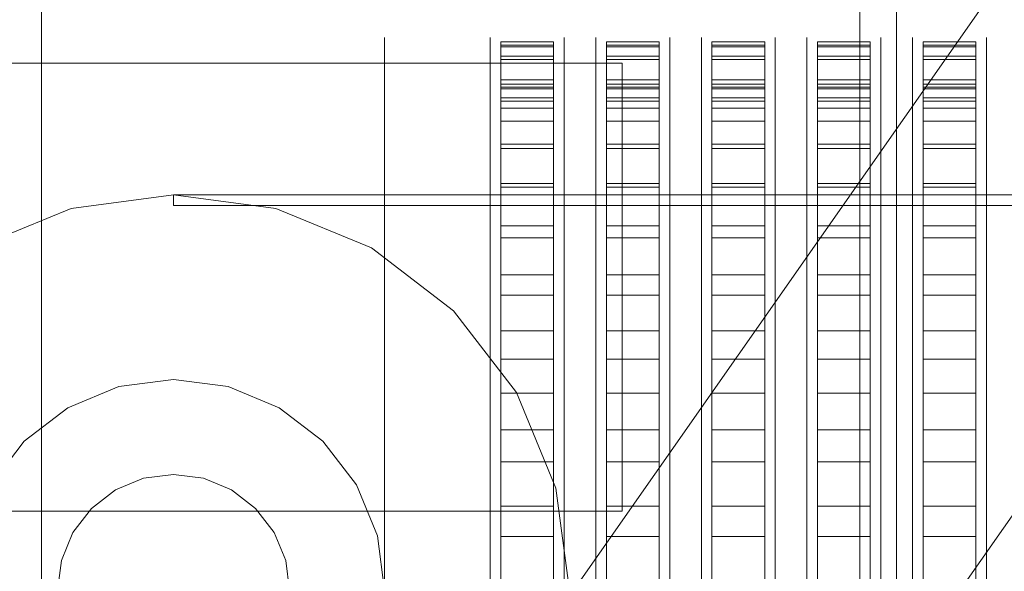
# Model space of a CAD drawing. Header units: millimetres. Extents: x -2233 to 61924, y -68080 to 6847.
# Tile 31 of 256: x -1729 to -1543, y -34121 to -34017. Entities that reach past the tile are written whole.
import ezdxf

# ---------------------------------------------------------------- set-up
doc = ezdxf.new("R2010")
doc.units = ezdxf.units.MM
for name, color, linetype, lineweight in [('COTAS_O', 1, 'Continuous', 0), ('frontal_briquetadora', 7, 'Continuous', 0), ('frontal_C03', 7, 'Continuous', 0), ('frontal_dosificador', 7, 'Continuous', 0), ('frontal_tolva', 7, 'Continuous', 0)]:
    doc.layers.add(name, color=color, linetype=linetype, lineweight=lineweight)
doc.dimstyles.new('R19_100', dxfattribs={"dimtxt": 250, "dimasz": 150, "dimexe": 150, "dimexo": 80, "dimgap": 100, "dimtad": 1, "dimtih": 1, "dimtoh": 1, "dimdsep": 46, "dimcen": 0.09, "dimadec": 0, "dimazin": 0, "dimtfac": 1, "dimtdec": 4, "dimtofl": 0, "dimtmove": 0, "dimatfit": 3, "dimfxl": 1, "dimtolj": 1, "dimtzin": 0, "dimarcsym": 0})

# ---------------------------------------------------------------- blocks, each defined once
blk = doc.blocks.new('DIM_R28_51')
at = {"layer": 'COTAS_O'}
for p, q in [((-1725, -31700), (-1025, -31700)), ((-1025, -31700), (-1070, -31850)), ((-1025, -34400), (-1025, -31700)), ((-1025, -31700), (-980, -31850)), ((-1025, -34400), (-1070, -34250)), ((-1025, -34400), (-980, -34250)), ((-1725, -34400), (-1025, -34400))]:
    blk.add_line(p, q, dxfattribs=at)
blk.add_text('2700 O', height=250, rotation=90, dxfattribs=at).set_placement((-1125, -33050))
blk = doc.blocks.new('DIM_R28_52')
at = {"layer": 'COTAS_O'}
for p, q in [((-1725, -33700), (-1575, -33655)), ((1725, -33700), (1575, -33655)), ((-1725, -34400), (-1725, -33700)), ((-1725, -33700), (1725, -33700)), ((-1725, -33700), (-1575, -33745)), ((1725, -33700), (1575, -33745)), ((1725, -34400), (1725, -33700))]:
    blk.add_line(p, q, dxfattribs=at)
blk.add_text('3450 O', height=250, dxfattribs=at).set_placement((0, -33600))

msp = doc.modelspace()

# ---------------------------------------------------------------- linework, layer by layer
at = {"layer": 'frontal_briquetadora'}
for p, q in [((-1660, -34021.432), (-1660, -34020.159)), ((-1640, -34021.432), (-1640, -34020.159)), ((-1638, -34021.599), (-1638, -34021.008)), ((-1638, -34021.008), (-1638, -34021.918)), ((-1638, -34021.008), (-1628, -34021.008)), ((-1628, -34021.008), (-1628, -34021.918)), ((-1628, -34021.599), (-1628, -34021.008)), ((-1626, -34021.432), (-1626, -34020.159)), ((-1620, -34021.432), (-1620, -34020.159)), ((-1618, -34021.599), (-1618, -34021.008)), ((-1618, -34021.008), (-1618, -34021.918)), ((-1618, -34021.008), (-1608, -34021.008)), ((-1608, -34021.008), (-1608, -34021.918)), ((-1608, -34021.599), (-1608, -34021.008)), ((-1606, -34021.432), (-1606, -34020.159)), ((-1600, -34021.432), (-1600, -34020.159)), ((-1598, -34021.599), (-1598, -34021.008)), ((-1598, -34021.008), (-1598, -34021.918)), ((-1598, -34021.008), (-1588, -34021.008)), ((-1588, -34021.008), (-1588, -34021.918)), ((-1588, -34021.599), (-1588, -34021.008)), ((-1586, -34021.432), (-1586, -34020.159)), ((-1580, -34021.432), (-1580, -34020.159)), ((-1578, -34021.599), (-1578, -34021.008)), ((-1578, -34021.008), (-1578, -34021.918)), ((-1578, -34021.008), (-1568, -34021.008)), ((-1568, -34021.008), (-1568, -34021.918)), ((-1568, -34021.599), (-1568, -34021.008)), ((-1566, -34021.432), (-1566, -34020.159)), ((-1560, -34021.432), (-1560, -34020.159)), ((-1558, -34021.599), (-1558, -34021.008)), ((-1558, -34021.008), (-1558, -34021.918)), ((-1558, -34021.008), (-1548, -34021.008)), ((-1548, -34021.008), (-1548, -34021.918)), ((-1548, -34021.599), (-1548, -34021.008)), ((-1546, -34021.432), (-1546, -34020.159)), ((-1660, -34023.974), (-1660, -34021.432)), ((-1640, -34023.974), (-1640, -34021.432)), ((-1638, -34023.687), (-1638, -34021.599)), ((-1638, -34021.599), (-1628, -34021.599)), ((-1638, -34021.918), (-1638, -34024.323)), ((-1638, -34021.918), (-1628, -34021.918)), ((-1628, -34023.687), (-1628, -34021.599)), ((-1628, -34021.918), (-1628, -34024.323)), ((-1626, -34023.974), (-1626, -34021.432)), ((-1620, -34023.974), (-1620, -34021.432)), ((-1618, -34023.687), (-1618, -34021.599)), ((-1618, -34021.599), (-1608, -34021.599)), ((-1618, -34021.918), (-1618, -34024.323)), ((-1618, -34021.918), (-1608, -34021.918)), ((-1608, -34023.687), (-1608, -34021.599)), ((-1608, -34021.918), (-1608, -34024.323)), ((-1606, -34023.974), (-1606, -34021.432)), ((-1600, -34023.974), (-1600, -34021.432)), ((-1598, -34023.687), (-1598, -34021.599)), ((-1598, -34021.599), (-1588, -34021.599)), ((-1598, -34021.918), (-1598, -34024.323)), ((-1598, -34021.918), (-1588, -34021.918)), ((-1588, -34023.687), (-1588, -34021.599)), ((-1588, -34021.918), (-1588, -34024.323)), ((-1586, -34023.974), (-1586, -34021.432)), ((-1580, -34023.974), (-1580, -34021.432)), ((-1578, -34023.687), (-1578, -34021.599)), ((-1578, -34021.599), (-1568, -34021.599)), ((-1578, -34021.918), (-1578, -34024.323)), ((-1578, -34021.918), (-1568, -34021.918)), ((-1568, -34023.687), (-1568, -34021.599)), ((-1568, -34021.918), (-1568, -34024.323)), ((-1566, -34023.974), (-1566, -34021.432)), ((-1560, -34023.974), (-1560, -34021.432)), ((-1558, -34023.687), (-1558, -34021.599)), ((-1558, -34021.599), (-1548, -34021.599)), ((-1558, -34021.918), (-1558, -34024.323)), ((-1558, -34021.918), (-1548, -34021.918)), ((-1548, -34023.687), (-1548, -34021.599)), ((-1548, -34021.918), (-1548, -34024.323)), ((-1546, -34023.974), (-1546, -34021.432)), ((-1660, -34027.772), (-1660, -34023.974)), ((-1640, -34027.772), (-1640, -34023.974)), ((-1638, -34255.522), (-1638, -34023.687)), ((-1638, -34023.687), (-1628, -34023.687)), ((-1638, -34024.323), (-1638, -34028.212)), ((-1638, -34024.323), (-1628, -34024.323)), ((-1628, -34255.522), (-1628, -34023.687)), ((-1628, -34024.323), (-1628, -34028.212)), ((-1626, -34027.772), (-1626, -34023.974)), ((-1620, -34027.772), (-1620, -34023.974)), ((-1618, -34255.522), (-1618, -34023.687)), ((-1618, -34023.687), (-1608, -34023.687)), ((-1618, -34024.323), (-1618, -34028.212)), ((-1618, -34024.323), (-1608, -34024.323)), ((-1608, -34255.522), (-1608, -34023.687)), ((-1608, -34024.323), (-1608, -34028.212)), ((-1606, -34027.772), (-1606, -34023.974)), ((-1600, -34027.772), (-1600, -34023.974)), ((-1598, -34255.522), (-1598, -34023.687)), ((-1598, -34023.687), (-1588, -34023.687)), ((-1598, -34024.323), (-1598, -34028.212)), ((-1598, -34024.323), (-1588, -34024.323)), ((-1588, -34255.522), (-1588, -34023.687)), ((-1588, -34024.323), (-1588, -34028.212)), ((-1586, -34027.772), (-1586, -34023.974)), ((-1580, -34027.772), (-1580, -34023.974)), ((-1578, -34255.522), (-1578, -34023.687)), ((-1578, -34023.687), (-1568, -34023.687)), ((-1578, -34024.323), (-1578, -34028.212)), ((-1578, -34024.323), (-1568, -34024.323)), ((-1568, -34255.522), (-1568, -34023.687)), ((-1568, -34024.323), (-1568, -34028.212)), ((-1566, -34027.772), (-1566, -34023.974)), ((-1560, -34027.772), (-1560, -34023.974)), ((-1558, -34255.522), (-1558, -34023.687)), ((-1558, -34023.687), (-1548, -34023.687)), ((-1558, -34024.323), (-1558, -34028.212)), ((-1558, -34024.323), (-1548, -34024.323)), ((-1548, -34255.522), (-1548, -34023.687)), ((-1548, -34024.323), (-1548, -34028.212)), ((-1546, -34027.772), (-1546, -34023.974)), ((-1660, -34032.813), (-1660, -34027.772)), ((-1640, -34032.813), (-1640, -34027.772)), ((-1638, -34028.212), (-1638, -34033.566)), ((-1638, -34028.212), (-1628, -34028.212)), ((-1628, -34028.212), (-1628, -34033.566)), ((-1626, -34032.813), (-1626, -34027.772)), ((-1620, -34032.813), (-1620, -34027.772)), ((-1618, -34028.212), (-1618, -34033.566)), ((-1618, -34028.212), (-1608, -34028.212)), ((-1608, -34028.212), (-1608, -34033.566)), ((-1606, -34032.813), (-1606, -34027.772)), ((-1600, -34032.813), (-1600, -34027.772)), ((-1598, -34028.212), (-1598, -34033.566)), ((-1598, -34028.212), (-1588, -34028.212)), ((-1588, -34028.212), (-1588, -34033.566)), ((-1586, -34032.813), (-1586, -34027.772)), ((-1580, -34032.813), (-1580, -34027.772)), ((-1578, -34028.212), (-1578, -34033.566)), ((-1578, -34028.212), (-1568, -34028.212)), ((-1568, -34028.212), (-1568, -34033.566)), ((-1566, -34032.813), (-1566, -34027.772)), ((-1560, -34032.813), (-1560, -34027.772)), ((-1558, -34028.212), (-1558, -34033.566)), ((-1558, -34028.212), (-1548, -34028.212)), ((-1548, -34028.212), (-1548, -34033.566)), ((-1546, -34032.813), (-1546, -34027.772)), ((-1640, -34030.642), (-1640, -34030)), ((-1638, -34029.008), (-1638, -34029.894)), ((-1638, -34029.584), (-1638, -34029.008)), ((-1638, -34029.008), (-1628, -34029.008)), ((-1638, -34031.618), (-1638, -34029.584)), ((-1638, -34029.584), (-1628, -34029.584)), ((-1638, -34029.894), (-1638, -34032.237)), ((-1638, -34029.894), (-1628, -34029.894)), ((-1628, -34029.584), (-1628, -34029.008)), ((-1628, -34029.008), (-1628, -34029.894)), ((-1628, -34031.618), (-1628, -34029.584)), ((-1628, -34029.894), (-1628, -34032.237)), ((-1626, -34030.642), (-1626, -34030)), ((-1620, -34030.642), (-1620, -34030)), ((-1618, -34029.008), (-1618, -34029.894)), ((-1618, -34029.584), (-1618, -34029.008)), ((-1618, -34029.008), (-1608, -34029.008)), ((-1618, -34031.618), (-1618, -34029.584)), ((-1618, -34029.584), (-1608, -34029.584)), ((-1618, -34029.894), (-1618, -34032.237)), ((-1618, -34029.894), (-1608, -34029.894)), ((-1608, -34029.584), (-1608, -34029.008)), ((-1608, -34029.008), (-1608, -34029.894)), ((-1608, -34031.618), (-1608, -34029.584)), ((-1608, -34029.894), (-1608, -34032.237)), ((-1606, -34030.642), (-1606, -34030)), ((-1600, -34030.642), (-1600, -34030)), ((-1598, -34029.008), (-1598, -34029.894)), ((-1598, -34029.584), (-1598, -34029.008)), ((-1598, -34029.008), (-1588, -34029.008)), ((-1598, -34031.618), (-1598, -34029.584)), ((-1598, -34029.584), (-1588, -34029.584)), ((-1598, -34029.894), (-1598, -34032.237)), ((-1598, -34029.894), (-1588, -34029.894)), ((-1588, -34029.584), (-1588, -34029.008)), ((-1588, -34029.008), (-1588, -34029.894)), ((-1588, -34031.618), (-1588, -34029.584)), ((-1588, -34029.894), (-1588, -34032.237)), ((-1586, -34030.642), (-1586, -34030)), ((-1580, -34030.642), (-1580, -34030)), ((-1578, -34029.008), (-1578, -34029.894)), ((-1578, -34029.584), (-1578, -34029.008)), ((-1578, -34029.008), (-1568, -34029.008)), ((-1578, -34031.618), (-1578, -34029.584)), ((-1578, -34029.584), (-1568, -34029.584)), ((-1578, -34029.894), (-1578, -34032.237)), ((-1578, -34029.894), (-1568, -34029.894)), ((-1568, -34029.584), (-1568, -34029.008)), ((-1568, -34029.008), (-1568, -34029.894)), ((-1568, -34031.618), (-1568, -34029.584)), ((-1568, -34029.894), (-1568, -34032.237)), ((-1566, -34030.642), (-1566, -34030)), ((-1560, -34030.642), (-1560, -34030)), ((-1558, -34029.008), (-1558, -34029.894)), ((-1558, -34029.584), (-1558, -34029.008)), ((-1558, -34029.008), (-1548, -34029.008)), ((-1558, -34031.618), (-1558, -34029.584)), ((-1558, -34029.584), (-1548, -34029.584)), ((-1558, -34029.894), (-1558, -34032.237)), ((-1558, -34029.894), (-1548, -34029.894)), ((-1548, -34029.584), (-1548, -34029.008)), ((-1548, -34029.008), (-1548, -34029.894)), ((-1548, -34031.618), (-1548, -34029.584)), ((-1548, -34029.894), (-1548, -34032.237)), ((-1546, -34030.642), (-1546, -34030)), ((-1640, -34032.567), (-1640, -34030.642)), ((-1638, -34263.452), (-1638, -34031.618)), ((-1638, -34031.618), (-1628, -34031.618)), ((-1638, -34032.237), (-1638, -34036.025)), ((-1638, -34032.237), (-1628, -34032.237)), ((-1628, -34263.452), (-1628, -34031.618)), ((-1628, -34032.237), (-1628, -34036.025)), ((-1626, -34032.567), (-1626, -34030.642)), ((-1620, -34032.567), (-1620, -34030.642)), ((-1618, -34263.452), (-1618, -34031.618)), ((-1618, -34031.618), (-1608, -34031.618)), ((-1618, -34032.237), (-1618, -34036.025)), ((-1618, -34032.237), (-1608, -34032.237)), ((-1608, -34263.452), (-1608, -34031.618)), ((-1608, -34032.237), (-1608, -34036.025)), ((-1606, -34032.567), (-1606, -34030.642)), ((-1600, -34032.567), (-1600, -34030.642)), ((-1598, -34263.452), (-1598, -34031.618)), ((-1598, -34031.618), (-1588, -34031.618)), ((-1598, -34032.237), (-1598, -34036.025)), ((-1598, -34032.237), (-1588, -34032.237)), ((-1588, -34263.452), (-1588, -34031.618)), ((-1588, -34032.237), (-1588, -34036.025)), ((-1586, -34032.567), (-1586, -34030.642)), ((-1580, -34032.567), (-1580, -34030.642)), ((-1578, -34263.452), (-1578, -34031.618)), ((-1578, -34031.618), (-1568, -34031.618)), ((-1578, -34032.237), (-1578, -34036.025)), ((-1578, -34032.237), (-1568, -34032.237)), ((-1568, -34263.452), (-1568, -34031.618)), ((-1568, -34032.237), (-1568, -34036.025)), ((-1566, -34032.567), (-1566, -34030.642)), ((-1560, -34032.567), (-1560, -34030.642)), ((-1558, -34263.452), (-1558, -34031.618)), ((-1558, -34031.618), (-1548, -34031.618)), ((-1558, -34032.237), (-1558, -34036.025)), ((-1558, -34032.237), (-1548, -34032.237)), ((-1548, -34263.452), (-1548, -34031.618)), ((-1548, -34032.237), (-1548, -34036.025)), ((-1546, -34032.567), (-1546, -34030.642)), ((-1660, -34039.075), (-1660, -34032.813)), ((-1640, -34035.764), (-1640, -34032.567)), ((-1640, -34039.075), (-1640, -34032.813)), ((-1638, -34033.566), (-1638, -34040.36)), ((-1638, -34033.566), (-1628, -34033.566)), ((-1628, -34033.566), (-1628, -34040.36)), ((-1626, -34035.764), (-1626, -34032.567)), ((-1626, -34039.075), (-1626, -34032.813)), ((-1620, -34035.764), (-1620, -34032.567)), ((-1620, -34039.075), (-1620, -34032.813)), ((-1618, -34033.566), (-1618, -34040.36)), ((-1618, -34033.566), (-1608, -34033.566)), ((-1608, -34033.566), (-1608, -34040.36)), ((-1606, -34035.764), (-1606, -34032.567)), ((-1606, -34039.075), (-1606, -34032.813)), ((-1600, -34035.764), (-1600, -34032.567)), ((-1600, -34039.075), (-1600, -34032.813)), ((-1598, -34033.566), (-1598, -34040.36)), ((-1598, -34033.566), (-1588, -34033.566)), ((-1588, -34033.566), (-1588, -34040.36)), ((-1586, -34035.764), (-1586, -34032.567)), ((-1586, -34039.075), (-1586, -34032.813)), ((-1580, -34035.764), (-1580, -34032.567)), ((-1580, -34039.075), (-1580, -34032.813)), ((-1578, -34033.566), (-1578, -34040.36)), ((-1578, -34033.566), (-1568, -34033.566)), ((-1568, -34033.566), (-1568, -34040.36)), ((-1566, -34035.764), (-1566, -34032.567)), ((-1566, -34039.075), (-1566, -34032.813)), ((-1560, -34035.764), (-1560, -34032.567)), ((-1560, -34039.075), (-1560, -34032.813)), ((-1558, -34033.566), (-1558, -34040.36)), ((-1558, -34033.566), (-1548, -34033.566)), ((-1548, -34033.566), (-1548, -34040.36)), ((-1546, -34035.764), (-1546, -34032.567)), ((-1546, -34039.075), (-1546, -34032.813)), ((-1640, -34040.222), (-1640, -34035.764)), ((-1638, -34036.025), (-1638, -34041.241)), ((-1638, -34036.025), (-1628, -34036.025)), ((-1628, -34036.025), (-1628, -34041.241)), ((-1626, -34040.222), (-1626, -34035.764)), ((-1620, -34040.222), (-1620, -34035.764)), ((-1618, -34036.025), (-1618, -34041.241)), ((-1618, -34036.025), (-1608, -34036.025)), ((-1608, -34036.025), (-1608, -34041.241)), ((-1606, -34040.222), (-1606, -34035.764)), ((-1600, -34040.222), (-1600, -34035.764)), ((-1598, -34036.025), (-1598, -34041.241)), ((-1598, -34036.025), (-1588, -34036.025)), ((-1588, -34036.025), (-1588, -34041.241)), ((-1586, -34040.222), (-1586, -34035.764)), ((-1580, -34040.222), (-1580, -34035.764)), ((-1578, -34036.025), (-1578, -34041.241)), ((-1578, -34036.025), (-1568, -34036.025)), ((-1568, -34036.025), (-1568, -34041.241)), ((-1566, -34040.222), (-1566, -34035.764)), ((-1560, -34040.222), (-1560, -34035.764)), ((-1558, -34036.025), (-1558, -34041.241)), ((-1558, -34036.025), (-1548, -34036.025)), ((-1548, -34036.025), (-1548, -34041.241)), ((-1546, -34040.222), (-1546, -34035.764)), ((-1660, -34046.532), (-1660, -34039.075)), ((-1640, -34046.532), (-1640, -34039.075)), ((-1626, -34046.532), (-1626, -34039.075)), ((-1620, -34046.532), (-1620, -34039.075)), ((-1606, -34046.532), (-1606, -34039.075)), ((-1600, -34046.532), (-1600, -34039.075)), ((-1586, -34046.532), (-1586, -34039.075)), ((-1580, -34046.532), (-1580, -34039.075)), ((-1566, -34046.532), (-1566, -34039.075)), ((-1560, -34046.532), (-1560, -34039.075)), ((-1546, -34046.532), (-1546, -34039.075)), ((-1640, -34045.921), (-1640, -34040.222)), ((-1638, -34040.36), (-1638, -34048.56)), ((-1638, -34040.36), (-1628, -34040.36)), ((-1638, -34041.241), (-1638, -34047.859)), ((-1638, -34041.241), (-1628, -34041.241)), ((-1628, -34040.36), (-1628, -34048.56)), ((-1628, -34041.241), (-1628, -34047.859)), ((-1626, -34045.921), (-1626, -34040.222)), ((-1620, -34045.921), (-1620, -34040.222)), ((-1618, -34040.36), (-1618, -34048.56)), ((-1618, -34040.36), (-1608, -34040.36)), ((-1618, -34041.241), (-1618, -34047.859)), ((-1618, -34041.241), (-1608, -34041.241)), ((-1608, -34040.36), (-1608, -34048.56)), ((-1608, -34041.241), (-1608, -34047.859)), ((-1606, -34045.921), (-1606, -34040.222)), ((-1600, -34045.921), (-1600, -34040.222)), ((-1598, -34040.36), (-1598, -34048.56)), ((-1598, -34040.36), (-1588, -34040.36)), ((-1598, -34041.241), (-1598, -34047.859)), ((-1598, -34041.241), (-1588, -34041.241)), ((-1588, -34040.36), (-1588, -34048.56)), ((-1588, -34041.241), (-1588, -34047.859)), ((-1586, -34045.921), (-1586, -34040.222)), ((-1580, -34045.921), (-1580, -34040.222)), ((-1578, -34040.36), (-1578, -34048.56)), ((-1578, -34040.36), (-1568, -34040.36)), ((-1578, -34041.241), (-1578, -34047.859)), ((-1578, -34041.241), (-1568, -34041.241)), ((-1568, -34040.36), (-1568, -34048.56)), ((-1568, -34041.241), (-1568, -34047.859)), ((-1566, -34045.921), (-1566, -34040.222)), ((-1560, -34045.921), (-1560, -34040.222)), ((-1558, -34040.36), (-1558, -34048.56)), ((-1558, -34040.36), (-1548, -34040.36)), ((-1558, -34041.241), (-1558, -34047.859)), ((-1558, -34041.241), (-1548, -34041.241)), ((-1548, -34040.36), (-1548, -34048.56)), ((-1548, -34041.241), (-1548, -34047.859)), ((-1546, -34045.921), (-1546, -34040.222)), ((-1660, -34055.154), (-1660, -34046.532)), ((-1640, -34052.836), (-1640, -34045.921)), ((-1640, -34055.154), (-1640, -34046.532)), ((-1626, -34052.836), (-1626, -34045.921)), ((-1626, -34055.154), (-1626, -34046.532)), ((-1620, -34052.836), (-1620, -34045.921)), ((-1620, -34055.154), (-1620, -34046.532)), ((-1606, -34052.836), (-1606, -34045.921)), ((-1606, -34055.154), (-1606, -34046.532)), ((-1600, -34052.836), (-1600, -34045.921)), ((-1600, -34055.154), (-1600, -34046.532)), ((-1586, -34052.836), (-1586, -34045.921)), ((-1586, -34055.154), (-1586, -34046.532)), ((-1580, -34052.836), (-1580, -34045.921)), ((-1580, -34055.154), (-1580, -34046.532)), ((-1566, -34052.836), (-1566, -34045.921)), ((-1566, -34055.154), (-1566, -34046.532)), ((-1560, -34052.836), (-1560, -34045.921)), ((-1560, -34055.154), (-1560, -34046.532)), ((-1546, -34052.836), (-1546, -34045.921)), ((-1546, -34055.154), (-1546, -34046.532)), ((-1638, -34047.859), (-1638, -34055.846)), ((-1638, -34047.859), (-1628, -34047.859)), ((-1638, -34048.56), (-1638, -34058.126)), ((-1638, -34048.56), (-1628, -34048.56)), ((-1628, -34047.859), (-1628, -34055.846)), ((-1628, -34048.56), (-1628, -34058.126)), ((-1618, -34047.859), (-1618, -34055.846)), ((-1618, -34047.859), (-1608, -34047.859)), ((-1618, -34048.56), (-1618, -34058.126)), ((-1618, -34048.56), (-1608, -34048.56)), ((-1608, -34047.859), (-1608, -34055.846)), ((-1608, -34048.56), (-1608, -34058.126)), ((-1598, -34047.859), (-1598, -34055.846)), ((-1598, -34047.859), (-1588, -34047.859)), ((-1598, -34048.56), (-1598, -34058.126)), ((-1598, -34048.56), (-1588, -34048.56)), ((-1588, -34047.859), (-1588, -34055.846)), ((-1588, -34048.56), (-1588, -34058.126)), ((-1578, -34047.859), (-1578, -34055.846)), ((-1578, -34047.859), (-1568, -34047.859)), ((-1578, -34048.56), (-1578, -34058.126)), ((-1578, -34048.56), (-1568, -34048.56)), ((-1568, -34047.859), (-1568, -34055.846)), ((-1568, -34048.56), (-1568, -34058.126)), ((-1558, -34047.859), (-1558, -34055.846)), ((-1558, -34047.859), (-1548, -34047.859)), ((-1558, -34048.56), (-1558, -34058.126)), ((-1558, -34048.56), (-1548, -34048.56)), ((-1548, -34047.859), (-1548, -34055.846)), ((-1548, -34048.56), (-1548, -34058.126)), ((-1640, -34060.938), (-1640, -34052.836)), ((-1626, -34060.938), (-1626, -34052.836)), ((-1620, -34060.938), (-1620, -34052.836)), ((-1606, -34060.938), (-1606, -34052.836)), ((-1600, -34060.938), (-1600, -34052.836)), ((-1586, -34060.938), (-1586, -34052.836)), ((-1580, -34060.938), (-1580, -34052.836)), ((-1566, -34060.938), (-1566, -34052.836)), ((-1560, -34060.938), (-1560, -34052.836)), ((-1546, -34060.938), (-1546, -34052.836)), ((-1660, -34064.906), (-1660, -34055.154)), ((-1640, -34064.906), (-1640, -34055.154)), ((-1638, -34055.846), (-1638, -34065.165)), ((-1638, -34055.846), (-1628, -34055.846)), ((-1628, -34055.846), (-1628, -34065.165)), ((-1626, -34064.906), (-1626, -34055.154)), ((-1620, -34064.906), (-1620, -34055.154)), ((-1618, -34055.846), (-1618, -34065.165)), ((-1618, -34055.846), (-1608, -34055.846)), ((-1608, -34055.846), (-1608, -34065.165)), ((-1606, -34064.906), (-1606, -34055.154)), ((-1600, -34064.906), (-1600, -34055.154)), ((-1598, -34055.846), (-1598, -34065.165)), ((-1598, -34055.846), (-1588, -34055.846)), ((-1588, -34055.846), (-1588, -34065.165)), ((-1586, -34064.906), (-1586, -34055.154)), ((-1580, -34064.906), (-1580, -34055.154)), ((-1578, -34055.846), (-1578, -34065.165)), ((-1578, -34055.846), (-1568, -34055.846)), ((-1568, -34055.846), (-1568, -34065.165)), ((-1566, -34064.906), (-1566, -34055.154)), ((-1560, -34064.906), (-1560, -34055.154)), ((-1558, -34055.846), (-1558, -34065.165)), ((-1558, -34055.846), (-1548, -34055.846)), ((-1548, -34055.846), (-1548, -34065.165)), ((-1546, -34064.906), (-1546, -34055.154)), ((-1638, -34058.126), (-1638, -34069.012)), ((-1638, -34058.126), (-1628, -34058.126)), ((-1628, -34058.126), (-1628, -34069.012)), ((-1618, -34058.126), (-1618, -34069.012)), ((-1618, -34058.126), (-1608, -34058.126)), ((-1608, -34058.126), (-1608, -34069.012)), ((-1598, -34058.126), (-1598, -34069.012)), ((-1598, -34058.126), (-1588, -34058.126)), ((-1588, -34058.126), (-1588, -34069.012)), ((-1578, -34058.126), (-1578, -34069.012)), ((-1578, -34058.126), (-1568, -34058.126)), ((-1568, -34058.126), (-1568, -34069.012)), ((-1558, -34058.126), (-1558, -34069.012)), ((-1558, -34058.126), (-1548, -34058.126)), ((-1548, -34058.126), (-1548, -34069.012)), ((-1640, -34070.192), (-1640, -34060.938)), ((-1626, -34070.192), (-1626, -34060.938)), ((-1620, -34070.192), (-1620, -34060.938)), ((-1606, -34070.192), (-1606, -34060.938)), ((-1600, -34070.192), (-1600, -34060.938)), ((-1586, -34070.192), (-1586, -34060.938)), ((-1580, -34070.192), (-1580, -34060.938)), ((-1566, -34070.192), (-1566, -34060.938)), ((-1560, -34070.192), (-1560, -34060.938)), ((-1546, -34070.192), (-1546, -34060.938)), ((-1660, -34075.747), (-1660, -34064.906)), ((-1640, -34075.747), (-1640, -34064.906)), ((-1638, -34065.165), (-1638, -34075.769)), ((-1638, -34065.165), (-1628, -34065.165)), ((-1628, -34065.165), (-1628, -34075.769)), ((-1626, -34075.747), (-1626, -34064.906)), ((-1620, -34075.747), (-1620, -34064.906)), ((-1618, -34065.165), (-1618, -34075.769)), ((-1618, -34065.165), (-1608, -34065.165)), ((-1608, -34065.165), (-1608, -34075.769)), ((-1606, -34075.747), (-1606, -34064.906)), ((-1600, -34075.747), (-1600, -34064.906)), ((-1598, -34065.165), (-1598, -34075.769)), ((-1598, -34065.165), (-1588, -34065.165)), ((-1588, -34065.165), (-1588, -34075.769)), ((-1586, -34075.747), (-1586, -34064.906)), ((-1580, -34075.747), (-1580, -34064.906)), ((-1578, -34065.165), (-1578, -34075.769)), ((-1578, -34065.165), (-1568, -34065.165)), ((-1568, -34065.165), (-1568, -34075.769)), ((-1566, -34075.747), (-1566, -34064.906)), ((-1560, -34075.747), (-1560, -34064.906)), ((-1558, -34065.165), (-1558, -34075.769)), ((-1558, -34065.165), (-1548, -34065.165)), ((-1548, -34065.165), (-1548, -34075.769)), ((-1546, -34075.747), (-1546, -34064.906)), ((-1638, -34069.012), (-1638, -34081.166)), ((-1638, -34069.012), (-1628, -34069.012)), ((-1628, -34069.012), (-1628, -34081.166)), ((-1618, -34069.012), (-1618, -34081.166)), ((-1618, -34069.012), (-1608, -34069.012)), ((-1608, -34069.012), (-1608, -34081.166)), ((-1598, -34069.012), (-1598, -34081.166)), ((-1598, -34069.012), (-1588, -34069.012)), ((-1588, -34069.012), (-1588, -34081.166)), ((-1578, -34069.012), (-1578, -34081.166)), ((-1578, -34069.012), (-1568, -34069.012)), ((-1568, -34069.012), (-1568, -34081.166)), ((-1558, -34069.012), (-1558, -34081.166)), ((-1558, -34069.012), (-1548, -34069.012)), ((-1548, -34069.012), (-1548, -34081.166)), ((-1640, -34080.559), (-1640, -34070.192)), ((-1626, -34080.559), (-1626, -34070.192)), ((-1620, -34080.559), (-1620, -34070.192)), ((-1606, -34080.559), (-1606, -34070.192)), ((-1600, -34080.559), (-1600, -34070.192)), ((-1586, -34080.559), (-1586, -34070.192)), ((-1580, -34080.559), (-1580, -34070.192)), ((-1566, -34080.559), (-1566, -34070.192)), ((-1560, -34080.559), (-1560, -34070.192)), ((-1546, -34080.559), (-1546, -34070.192)), ((-1660, -34087.632), (-1660, -34075.747)), ((-1640, -34087.632), (-1640, -34075.747)), ((-1638, -34075.769), (-1638, -34087.608)), ((-1638, -34075.769), (-1628, -34075.769)), ((-1628, -34075.769), (-1628, -34087.608)), ((-1626, -34087.632), (-1626, -34075.747)), ((-1620, -34087.632), (-1620, -34075.747)), ((-1618, -34075.769), (-1618, -34087.608)), ((-1618, -34075.769), (-1608, -34075.769)), ((-1608, -34075.769), (-1608, -34087.608)), ((-1606, -34087.632), (-1606, -34075.747)), ((-1600, -34087.632), (-1600, -34075.747)), ((-1598, -34075.769), (-1598, -34087.608)), ((-1598, -34075.769), (-1588, -34075.769)), ((-1588, -34075.769), (-1588, -34087.608)), ((-1586, -34087.632), (-1586, -34075.747)), ((-1580, -34087.632), (-1580, -34075.747)), ((-1578, -34075.769), (-1578, -34087.608)), ((-1578, -34075.769), (-1568, -34075.769)), ((-1568, -34075.769), (-1568, -34087.608)), ((-1566, -34087.632), (-1566, -34075.747)), ((-1560, -34087.632), (-1560, -34075.747)), ((-1558, -34075.769), (-1558, -34087.608)), ((-1558, -34075.769), (-1548, -34075.769)), ((-1548, -34075.769), (-1548, -34087.608)), ((-1546, -34087.632), (-1546, -34075.747)), ((-1640, -34091.994), (-1640, -34080.559)), ((-1626, -34091.994), (-1626, -34080.559)), ((-1620, -34091.994), (-1620, -34080.559)), ((-1606, -34091.994), (-1606, -34080.559)), ((-1600, -34091.994), (-1600, -34080.559)), ((-1586, -34091.994), (-1586, -34080.559)), ((-1580, -34091.994), (-1580, -34080.559)), ((-1566, -34091.994), (-1566, -34080.559)), ((-1560, -34091.994), (-1560, -34080.559)), ((-1546, -34091.994), (-1546, -34080.559)), ((-1638, -34081.166), (-1638, -34094.527)), ((-1638, -34081.166), (-1628, -34081.166)), ((-1628, -34081.166), (-1628, -34094.527)), ((-1618, -34081.166), (-1618, -34094.527)), ((-1618, -34081.166), (-1608, -34081.166)), ((-1608, -34081.166), (-1608, -34094.527)), ((-1598, -34081.166), (-1598, -34094.527)), ((-1598, -34081.166), (-1588, -34081.166)), ((-1588, -34081.166), (-1588, -34094.527)), ((-1578, -34081.166), (-1578, -34094.527)), ((-1578, -34081.166), (-1568, -34081.166)), ((-1568, -34081.166), (-1568, -34094.527)), ((-1558, -34081.166), (-1558, -34094.527)), ((-1558, -34081.166), (-1548, -34081.166)), ((-1548, -34081.166), (-1548, -34094.527)), ((-1660, -34088.791), (-1660, -34083.177)), ((-1660, -34100.514), (-1660, -34087.632)), ((-1640, -34100.514), (-1640, -34087.632)), ((-1638, -34087.608), (-1638, -34100.623)), ((-1638, -34087.608), (-1628, -34087.608)), ((-1628, -34087.608), (-1628, -34100.623)), ((-1626, -34100.514), (-1626, -34087.632)), ((-1620, -34100.514), (-1620, -34087.632)), ((-1618, -34087.608), (-1618, -34100.623)), ((-1618, -34087.608), (-1608, -34087.608)), ((-1608, -34087.608), (-1608, -34100.623)), ((-1606, -34100.514), (-1606, -34087.632)), ((-1600, -34100.514), (-1600, -34087.632)), ((-1598, -34087.608), (-1598, -34100.623)), ((-1598, -34087.608), (-1588, -34087.608)), ((-1588, -34087.608), (-1588, -34100.623)), ((-1586, -34100.514), (-1586, -34087.632)), ((-1580, -34100.514), (-1580, -34087.632)), ((-1578, -34087.608), (-1578, -34100.623)), ((-1578, -34087.608), (-1568, -34087.608)), ((-1568, -34087.608), (-1568, -34100.623)), ((-1566, -34100.514), (-1566, -34087.632)), ((-1560, -34100.514), (-1560, -34087.632)), ((-1558, -34087.608), (-1558, -34100.623)), ((-1558, -34087.608), (-1548, -34087.608)), ((-1548, -34087.608), (-1548, -34100.623)), ((-1546, -34100.514), (-1546, -34087.632)), ((-1660, -34099.562), (-1660, -34088.791)), ((-1640, -34104.448), (-1640, -34091.994)), ((-1626, -34104.448), (-1626, -34091.994)), ((-1620, -34104.448), (-1620, -34091.994)), ((-1606, -34104.448), (-1606, -34091.994)), ((-1600, -34104.448), (-1600, -34091.994)), ((-1586, -34104.448), (-1586, -34091.994)), ((-1580, -34104.448), (-1580, -34091.994)), ((-1566, -34104.448), (-1566, -34091.994)), ((-1560, -34104.448), (-1560, -34091.994)), ((-1546, -34104.448), (-1546, -34091.994)), ((-1638, -34094.527), (-1638, -34109.032)), ((-1638, -34094.527), (-1628, -34094.527)), ((-1628, -34094.527), (-1628, -34109.032)), ((-1618, -34094.527), (-1618, -34109.032)), ((-1618, -34094.527), (-1608, -34094.527)), ((-1608, -34094.527), (-1608, -34109.032)), ((-1598, -34094.527), (-1598, -34109.032)), ((-1598, -34094.527), (-1588, -34094.527)), ((-1588, -34094.527), (-1588, -34109.032)), ((-1578, -34094.527), (-1578, -34109.032)), ((-1578, -34094.527), (-1568, -34094.527)), ((-1568, -34094.527), (-1568, -34109.032)), ((-1558, -34094.527), (-1558, -34109.032)), ((-1558, -34094.527), (-1548, -34094.527)), ((-1548, -34094.527), (-1548, -34109.032)), ((-1660, -34114.62), (-1660, -34099.562)), ((-1660, -34114.338), (-1660, -34100.514)), ((-1640, -34114.338), (-1640, -34100.514)), ((-1638, -34100.623), (-1638, -34114.753)), ((-1638, -34100.623), (-1628, -34100.623)), ((-1628, -34100.623), (-1628, -34114.753)), ((-1626, -34114.338), (-1626, -34100.514)), ((-1620, -34114.338), (-1620, -34100.514)), ((-1618, -34100.623), (-1618, -34114.753)), ((-1618, -34100.623), (-1608, -34100.623)), ((-1608, -34100.623), (-1608, -34114.753)), ((-1606, -34114.338), (-1606, -34100.514)), ((-1600, -34114.338), (-1600, -34100.514)), ((-1598, -34100.623), (-1598, -34114.753)), ((-1598, -34100.623), (-1588, -34100.623)), ((-1588, -34100.623), (-1588, -34114.753)), ((-1586, -34114.338), (-1586, -34100.514)), ((-1580, -34114.338), (-1580, -34100.514)), ((-1578, -34100.623), (-1578, -34114.753)), ((-1578, -34100.623), (-1568, -34100.623)), ((-1568, -34100.623), (-1568, -34114.753)), ((-1566, -34114.338), (-1566, -34100.514)), ((-1560, -34114.338), (-1560, -34100.514)), ((-1558, -34100.623), (-1558, -34114.753)), ((-1558, -34100.623), (-1548, -34100.623)), ((-1548, -34100.623), (-1548, -34114.753)), ((-1546, -34114.338), (-1546, -34100.514)), ((-1640, -34117.868), (-1640, -34104.448)), ((-1626, -34117.868), (-1626, -34104.448)), ((-1620, -34117.868), (-1620, -34104.448)), ((-1606, -34117.868), (-1606, -34104.448)), ((-1600, -34117.868), (-1600, -34104.448)), ((-1586, -34117.868), (-1586, -34104.448)), ((-1580, -34117.868), (-1580, -34104.448)), ((-1566, -34117.868), (-1566, -34104.448)), ((-1560, -34117.868), (-1560, -34104.448)), ((-1546, -34117.868), (-1546, -34104.448)), ((-1638, -34109.032), (-1638, -34124.609)), ((-1638, -34109.032), (-1628, -34109.032)), ((-1628, -34109.032), (-1628, -34124.609)), ((-1618, -34109.032), (-1618, -34124.609)), ((-1618, -34109.032), (-1608, -34109.032)), ((-1608, -34109.032), (-1608, -34124.609)), ((-1598, -34109.032), (-1598, -34124.609)), ((-1598, -34109.032), (-1588, -34109.032)), ((-1588, -34109.032), (-1588, -34124.609)), ((-1578, -34109.032), (-1578, -34124.609)), ((-1578, -34109.032), (-1568, -34109.032)), ((-1568, -34109.032), (-1568, -34124.609)), ((-1558, -34109.032), (-1558, -34124.609)), ((-1558, -34109.032), (-1548, -34109.032)), ((-1548, -34109.032), (-1548, -34124.609)), ((-1660, -34129.049), (-1660, -34114.338)), ((-1640, -34129.049), (-1640, -34114.338)), ((-1626, -34129.049), (-1626, -34114.338)), ((-1620, -34129.049), (-1620, -34114.338)), ((-1606, -34129.049), (-1606, -34114.338)), ((-1600, -34129.049), (-1600, -34114.338)), ((-1586, -34129.049), (-1586, -34114.338)), ((-1580, -34129.049), (-1580, -34114.338)), ((-1566, -34129.049), (-1566, -34114.338)), ((-1560, -34129.049), (-1560, -34114.338)), ((-1546, -34129.049), (-1546, -34114.338)), ((-1660, -34132.744), (-1660, -34114.62)), ((-1638, -34114.753), (-1638, -34129.927)), ((-1638, -34114.753), (-1628, -34114.753)), ((-1628, -34114.753), (-1628, -34129.927)), ((-1618, -34114.753), (-1618, -34129.927)), ((-1618, -34114.753), (-1608, -34114.753)), ((-1608, -34114.753), (-1608, -34129.927)), ((-1598, -34114.753), (-1598, -34129.927)), ((-1598, -34114.753), (-1588, -34114.753)), ((-1588, -34114.753), (-1588, -34129.927)), ((-1578, -34114.753), (-1578, -34129.927)), ((-1578, -34114.753), (-1568, -34114.753)), ((-1568, -34114.753), (-1568, -34129.927)), ((-1558, -34114.753), (-1558, -34129.927)), ((-1558, -34114.753), (-1548, -34114.753)), ((-1548, -34114.753), (-1548, -34129.927)), ((-1640, -34132.196), (-1640, -34117.868)), ((-1626, -34132.196), (-1626, -34117.868)), ((-1620, -34132.196), (-1620, -34117.868)), ((-1606, -34132.196), (-1606, -34117.868)), ((-1600, -34132.196), (-1600, -34117.868)), ((-1586, -34132.196), (-1586, -34117.868)), ((-1580, -34132.196), (-1580, -34117.868)), ((-1566, -34132.196), (-1566, -34117.868)), ((-1560, -34132.196), (-1560, -34117.868)), ((-1546, -34132.196), (-1546, -34117.868))]:
    msp.add_line(p, q, dxfattribs=at)
at = {"layer": 'frontal_C03'}
for p, q in [((-1570, -35975), (-1570, -32996.942)), ((-1563, -35975), (-1563, -32996.942)), ((-1570, -35975), (-1570, -33266.434)), ((-1563, -35975), (-1563, -33266.434)), ((-1570, -35975), (-1570, -33805.417)), ((-1563, -35975), (-1563, -33805.417))]:
    msp.add_line(p, q, dxfattribs=at)
at = {"layer": 'frontal_dosificador'}
for p, q in [((-1615, -34025), (-1785, -34025)), ((-1615, -34110), (-1615, -34025)), ((-1700, -34050), (-1719.411, -34052.556)), ((-1680.589, -34052.556), (-1700, -34050)), ((-300, -34050), (-1700, -34050)), ((-1700, -34052), (-1700, -34050)), ((-1719.411, -34052.556), (-1737.5, -34060.048)), ((-300, -34052), (-1700, -34052)), ((-1662.5, -34060.048), (-1680.589, -34052.556)), ((-1646.967, -34071.967), (-1662.5, -34060.048)), ((-1635.048, -34087.5), (-1646.967, -34071.967)), ((-1710.353, -34086.363), (-1720, -34090.359)), ((-1700, -34085), (-1710.353, -34086.363)), ((-1689.647, -34086.363), (-1700, -34085)), ((-1680, -34090.359), (-1689.647, -34086.363)), ((-1627.556, -34105.589), (-1635.048, -34087.5)), ((-1720, -34090.359), (-1728.284, -34096.716)), ((-1671.716, -34096.716), (-1680, -34090.359)), ((-1728.284, -34096.716), (-1734.641, -34105)), ((-1665.359, -34105), (-1671.716, -34096.716)), ((-1700, -34103), (-1705.694, -34103.75)), ((-1694.306, -34103.75), (-1700, -34103)), ((-1705.694, -34103.75), (-1711, -34105.947)), ((-1689, -34105.947), (-1694.306, -34103.75)), ((-1661.363, -34114.647), (-1665.359, -34105)), ((-1711, -34105.947), (-1715.556, -34109.444)), ((-1684.444, -34109.444), (-1689, -34105.947)), ((-1625, -34125), (-1627.556, -34105.589)), ((-1615, -34110), (-1785, -34110)), ((-1715.556, -34109.444), (-1719.053, -34114)), ((-1680.947, -34114), (-1684.444, -34109.444)), ((-1719.053, -34114), (-1721.25, -34119.306)), ((-1678.75, -34119.306), (-1680.947, -34114)), ((-1660, -34125), (-1661.363, -34114.647)), ((-1721.25, -34119.306), (-1722, -34125)), ((-1678, -34125), (-1678.75, -34119.306))]:
    msp.add_line(p, q, dxfattribs=at)
at = {"layer": 'frontal_tolva'}
for p, q in [((-1769.584, -34332.806), (-722.584, -32835.806)), ((-1720.416, -34367.194), (-673.416, -32870.194))]:
    msp.add_line(p, q, dxfattribs=at)

# ---------------------------------------------------------------- dimensions: what is measured, and where the dimension line sits
at = {"layer": 'COTAS_O'}
for p2, distance, picture, middle in [((-1725, -31700), -700, 'DIM_R28_51', (-1025, -33050)), ((1725, -34400), 700, 'DIM_R28_52', (0, -33700))]:
    dim = msp.add_aligned_dim(p1=(-1725, -34400), p2=p2, distance=distance, text='<> O', dimstyle='R19_100', dxfattribs=at)
    dim.commit()
    dim.dimension.update_dxf_attribs({"geometry": picture, "text_midpoint": middle})

doc.saveas('drawing.dxf')
